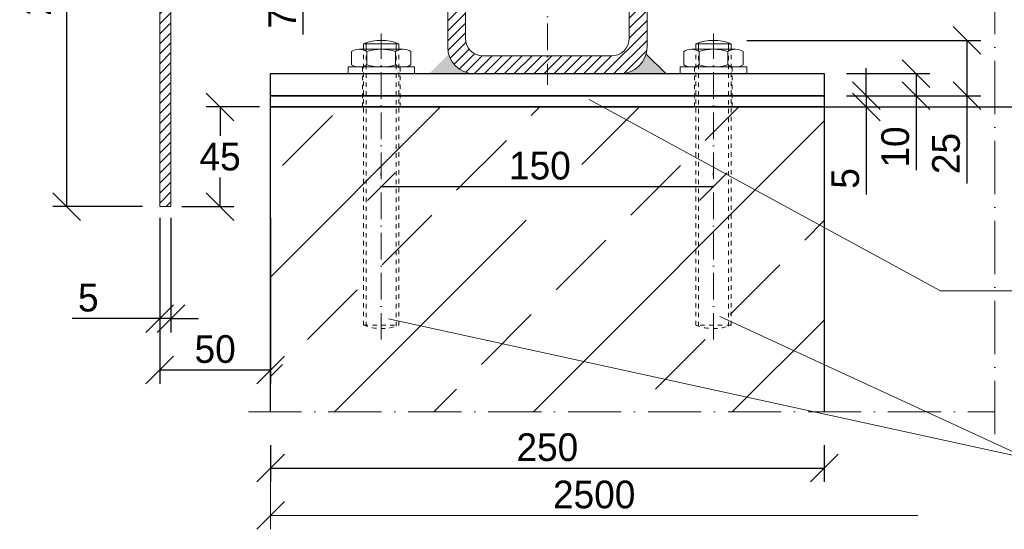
# Model space of a CAD drawing. Header units: millimetres. Extents: x -74592 to 26668, y -531 to 21180.
# Tile 20 of 27: x 22346 to 22791, y 14775 to 15005. Entities that reach past the tile are written whole.
import ezdxf

# ---------------------------------------------------------------- set-up
doc = ezdxf.new("R2010")
doc.units = ezdxf.units.MM
doc.linetypes.add('ACAD_ISO10W100', pattern=[18, 12, -3, 0, -3])
doc.linetypes.add('JIS_02_1.0', pattern=[2, 1, -1])
doc.layers.add('Bemaßung', color=7, linetype='Continuous', lineweight=9)
doc.layers.add('Beschriftung', color=7, linetype='Continuous', lineweight=9)
doc.dimstyles.new('DIN', dxfattribs={"dimtxt": 2.5, "dimasz": 2.5, "dimexe": 1.25, "dimexo": 0.625, "dimtad": 1, "dimtih": 1, "dimdec": 4, "dimdsep": 46, "dimlunit": 6, "dimtxsty": 'Standard', "dimcen": 2.5, "dimadec": 0, "dimazin": 0, "dimtfac": 1, "dimtdec": 4, "dimtmove": 0, "dimatfit": 3, "dimfxl": 0, "dimtvp": 1, "dimtolj": 1, "dimtzin": 0, "dimarcsym": 0})

# ---------------------------------------------------------------- blocks, each defined once
blk = doc.blocks.new('_Oblique')
at = {"color": 0, "linetype": 'ByBlock', "lineweight": -2}
blk.add_line((-0.5, -0.5), (0.5, 0.5), dxfattribs=at)
blk = doc.blocks.new('*D113')
at = {"layer": 'Bemaßung', "color": 0, "lineweight": -2, "transparency": 16777216}
for p, q in [((22454.42, 14965.85), (22430.4, 14965.85)), ((22436.65, 14965.85), (22436.65, 14952.72)), ((22436.65, 14920.85), (22436.65, 14933.97)), ((22419.42, 14920.85), (22442.9, 14920.85))]:
    blk.add_line(p, q, dxfattribs=at)
at = {"layer": 'DEFPOINTS', "color": 0, "transparency": 16777216}
for p in [(22459.42, 14965.85), (22414.42, 14920.85), (22436.65, 14920.85)]:
    blk.add_point(p, dxfattribs=at)
at = {"layer": 'Bemaßung', "color": 0, "lineweight": -2, "transparency": 16777216, "xscale": 12.5, "yscale": 12.5, "zscale": 12.5}
for p, rotation in [((22436.65, 14965.85), 90), ((22436.65, 14920.85), 270)]:
    blk.add_blockref('_Oblique', p, dxfattribs=dict(at, rotation=rotation))
at = {"layer": 'Bemaßung', "color": 0, "transparency": 16777216, "insert": (22436.65, 14943.35), "char_height": 12.5, "attachment_point": 5}
blk.add_mtext('\\A1;45', dxfattribs=at)
blk = doc.blocks.new('*D114')
at = {"layer": 'Bemaßung', "color": 0, "lineweight": -2, "transparency": 16777216}
for p, q in [((22409.42, 14915.85), (22409.42, 14864.08)), ((22414.42, 14915.85), (22414.42, 14864.08)), ((22409.42, 14870.33), (22369.83, 14870.33)), ((22414.42, 14870.33), (22409.42, 14870.33)), ((22414.42, 14870.33), (22426.92, 14870.33))]:
    blk.add_line(p, q, dxfattribs=at)
at = {"layer": 'DEFPOINTS', "color": 0, "transparency": 16777216}
for p in [(22409.42, 14920.85), (22414.42, 14920.85), (22414.42, 14870.33)]:
    blk.add_point(p, dxfattribs=at)
at = {"layer": 'Bemaßung', "color": 0, "lineweight": -2, "transparency": 16777216, "xscale": 12.5, "yscale": 12.5, "zscale": 12.5}
blk.add_blockref('_Oblique', (22409.42, 14870.33), dxfattribs=at)
at = {"layer": 'Bemaßung', "color": 0, "lineweight": -2, "transparency": 16777216, "xscale": 12.5, "yscale": 12.5, "zscale": 12.5, "rotation": 180}
blk.add_blockref('_Oblique', (22414.42, 14870.33), dxfattribs=at)
at = {"layer": 'Bemaßung', "color": 0, "transparency": 16777216, "insert": (22377.13, 14879.7), "char_height": 12.5, "attachment_point": 5}
blk.add_mtext('\\A1;5', dxfattribs=at)
blk = doc.blocks.new('*D115')
at = {"layer": 'Bemaßung', "color": 0, "lineweight": -2, "transparency": 16777216}
for p, q in [((22409.42, 14915.85), (22409.42, 14840.89)), ((22459.42, 14915.85), (22459.42, 14840.89)), ((22409.42, 14847.14), (22459.42, 14847.14))]:
    blk.add_line(p, q, dxfattribs=at)
at = {"layer": 'DEFPOINTS', "color": 0, "transparency": 16777216}
for p in [(22409.42, 14920.85), (22459.42, 14920.85), (22459.42, 14847.14)]:
    blk.add_point(p, dxfattribs=at)
at = {"layer": 'Bemaßung', "color": 0, "lineweight": -2, "transparency": 16777216, "xscale": 12.5, "yscale": 12.5, "zscale": 12.5, "rotation": 180}
blk.add_blockref('_Oblique', (22409.42, 14847.14), dxfattribs=at)
at = {"layer": 'Bemaßung', "color": 0, "lineweight": -2, "transparency": 16777216, "xscale": 12.5, "yscale": 12.5, "zscale": 12.5}
blk.add_blockref('_Oblique', (22459.42, 14847.14), dxfattribs=at)
at = {"layer": 'Bemaßung', "color": 0, "transparency": 16777216, "insert": (22434.42, 14856.51), "char_height": 12.5, "attachment_point": 5}
blk.add_mtext('\\A1;50', dxfattribs=at)
blk = doc.blocks.new('*D117')
at = {"layer": 'Bemaßung', "color": 0, "lineweight": -2, "transparency": 16777216}
for p, q in [((22495.42, 15032.57), (22467.77, 15032.57)), ((22474.02, 15032.57), (22474.02, 15025.57)), ((22495.42, 15025.57), (22467.77, 15025.57)), ((22474.02, 15025.57), (22474.02, 14998.49))]:
    blk.add_line(p, q, dxfattribs=at)
at = {"layer": 'DEFPOINTS', "color": 0, "transparency": 16777216}
for p in [(22474.02, 15032.57), (22500.42, 15032.57), (22500.42, 15025.57)]:
    blk.add_point(p, dxfattribs=at)
at = {"layer": 'Bemaßung', "color": 0, "lineweight": -2, "transparency": 16777216, "xscale": 12.5, "yscale": 12.5, "zscale": 12.5}
for p, rotation in [((22474.02, 15032.57), 90), ((22474.02, 15025.57), 270)]:
    blk.add_blockref('_Oblique', p, dxfattribs=dict(at, rotation=rotation))
at = {"layer": 'Bemaßung', "color": 0, "transparency": 16777216, "insert": (22464.65, 15005.78), "char_height": 12.5, "attachment_point": 5, "rotation": 90}
blk.add_mtext('\\A1;7', dxfattribs=at)
blk = doc.blocks.new('*D118')
at = {"layer": 'Bemaßung', "color": 0, "lineweight": -2, "transparency": 16777216}
for p, q in [((22374.42, 15120.85), (22361.17, 15120.85)), ((22367.42, 14920.85), (22367.42, 15120.85)), ((22401.65, 14920.85), (22361.17, 14920.85))]:
    blk.add_line(p, q, dxfattribs=at)
at = {"layer": 'DEFPOINTS', "color": 0, "transparency": 16777216}
for p in [(22367.42, 15120.85), (22409.42, 15120.85), (22436.65, 14920.85)]:
    blk.add_point(p, dxfattribs=at)
at = {"layer": 'Bemaßung', "color": 0, "lineweight": -2, "transparency": 16777216, "xscale": 12.5, "yscale": 12.5, "zscale": 12.5}
for p, rotation in [((22367.42, 15120.85), 90), ((22367.42, 14920.85), 270)]:
    blk.add_blockref('_Oblique', p, dxfattribs=dict(at, rotation=rotation))
at = {"layer": 'Bemaßung', "color": 0, "transparency": 16777216, "insert": (22354.2, 15020.85), "char_height": 12.5, "attachment_point": 5, "rotation": 90}
blk.add_mtext('\\A1;200', dxfattribs=at)
blk = doc.blocks.new('*D124')
at = {"layer": 'Bemaßung', "color": 0, "lineweight": -2, "transparency": 16777216}
for p, q in [((22719.42, 14980.85), (22757.17, 14980.85)), ((22750.92, 14980.85), (22750.92, 14970.85)), ((22719.42, 14970.85), (22757.17, 14970.85)), ((22750.92, 14970.85), (22750.92, 14937.34))]:
    blk.add_line(p, q, dxfattribs=at)
at = {"layer": 'DEFPOINTS', "color": 0, "transparency": 16777216}
for p in [(22709.42, 14980.85), (22750.92, 14980.85), (22709.42, 14970.85)]:
    blk.add_point(p, dxfattribs=at)
at = {"layer": 'Bemaßung', "color": 0, "lineweight": -2, "transparency": 16777216, "xscale": 12.5, "yscale": 12.5, "zscale": 12.5}
for p, rotation in [((22750.92, 14980.85), 90), ((22750.92, 14970.85), 270)]:
    blk.add_blockref('_Oblique', p, dxfattribs=dict(at, rotation=rotation))
at = {"layer": 'Bemaßung', "color": 0, "transparency": 16777216, "insert": (22741.55, 14947.75), "char_height": 12.5, "attachment_point": 5, "rotation": 90}
blk.add_mtext('\\A1;10', dxfattribs=at)
blk = doc.blocks.new('*D125')
at = {"layer": 'Bemaßung', "color": 0, "lineweight": -2, "transparency": 16777216}
for p, q in [((22796.41, 15005.85), (22846.22, 15005.85)), ((22839.97, 14965.85), (22839.97, 15005.85)), ((22719.42, 14965.85), (22846.22, 14965.85))]:
    blk.add_line(p, q, dxfattribs=at)
at = {"layer": 'DEFPOINTS', "color": 0, "transparency": 16777216}
for p in [(22786.41, 15005.85), (22839.97, 15005.85), (22709.42, 14965.85)]:
    blk.add_point(p, dxfattribs=at)
at = {"layer": 'Bemaßung', "color": 0, "lineweight": -2, "transparency": 16777216, "xscale": 12.5, "yscale": 12.5, "zscale": 12.5}
for p, rotation in [((22839.97, 15005.85), 90), ((22839.97, 14965.85), 270)]:
    blk.add_blockref('_Oblique', p, dxfattribs=dict(at, rotation=rotation))
at = {"layer": 'Bemaßung', "color": 0, "transparency": 16777216, "insert": (22824.3, 14985.85), "char_height": 12.5, "attachment_point": 5, "rotation": 90}
blk.add_mtext('\\A1;40', dxfattribs=at)
blk = doc.blocks.new('*D126')
at = {"layer": 'Bemaßung', "color": 0, "lineweight": -2, "transparency": 16777216}
for p, q in [((22728.39, 14970.85), (22728.39, 14983.35)), ((22719.42, 14970.85), (22734.64, 14970.85)), ((22728.39, 14970.85), (22728.39, 14965.85)), ((22719.42, 14965.85), (22734.64, 14965.85)), ((22728.39, 14965.85), (22728.39, 14926.26))]:
    blk.add_line(p, q, dxfattribs=at)
at = {"layer": 'DEFPOINTS', "color": 0, "transparency": 16777216}
for p in [(22709.42, 14970.85), (22709.42, 14965.85), (22728.39, 14965.85)]:
    blk.add_point(p, dxfattribs=at)
at = {"layer": 'Bemaßung', "color": 0, "lineweight": -2, "transparency": 16777216, "xscale": 12.5, "yscale": 12.5, "zscale": 12.5}
for p, rotation in [((22728.39, 14970.85), 270), ((22728.39, 14965.85), 90)]:
    blk.add_blockref('_Oblique', p, dxfattribs=dict(at, rotation=rotation))
at = {"layer": 'Bemaßung', "color": 0, "transparency": 16777216, "insert": (22719.01, 14933.56), "char_height": 12.5, "attachment_point": 5, "rotation": 90}
blk.add_mtext('\\A1;5', dxfattribs=at)
blk = doc.blocks.new('*D127')
at = {"layer": 'Bemaßung', "color": 0, "lineweight": -2, "transparency": 16777216}
for p, q in [((22674.42, 14995.85), (22780.13, 14995.85)), ((22773.88, 14995.85), (22773.88, 14970.85)), ((22746.1, 14970.85), (22780.13, 14970.85)), ((22773.88, 14970.85), (22773.88, 14931.26))]:
    blk.add_line(p, q, dxfattribs=at)
at = {"layer": 'DEFPOINTS', "color": 0, "transparency": 16777216}
for p in [(22659.42, 14995.85), (22731.1, 14970.85), (22773.88, 14970.85)]:
    blk.add_point(p, dxfattribs=at)
at = {"layer": 'Bemaßung', "color": 0, "lineweight": -2, "transparency": 16777216, "xscale": 12.5, "yscale": 12.5, "zscale": 12.5}
for p, rotation in [((22773.88, 14995.85), 90), ((22773.88, 14970.85), 270)]:
    blk.add_blockref('_Oblique', p, dxfattribs=dict(at, rotation=rotation))
at = {"layer": 'Bemaßung', "color": 0, "transparency": 16777216, "insert": (22764.5, 14944.81), "char_height": 12.5, "attachment_point": 5, "rotation": 90}
blk.add_mtext('\\A1;25', dxfattribs=at)
blk = doc.blocks.new('*D128')
at = {"layer": 'Bemaßung', "color": 0, "lineweight": -2, "transparency": 16777216}
for p, q in [((22509.42, 14934.88), (22509.42, 14936.13)), ((22659.42, 14934.88), (22659.42, 14936.13)), ((22509.42, 14929.88), (22659.42, 14929.88))]:
    blk.add_line(p, q, dxfattribs=at)
at = {"layer": 'DEFPOINTS', "color": 0, "transparency": 16777216}
for p in [(22509.42, 14929.88), (22659.42, 14929.88), (22659.42, 14929.88)]:
    blk.add_point(p, dxfattribs=at)
at = {"layer": 'Bemaßung', "color": 0, "lineweight": -2, "transparency": 16777216, "xscale": 12.5, "yscale": 12.5, "zscale": 12.5, "rotation": 180}
blk.add_blockref('_Oblique', (22509.42, 14929.88), dxfattribs=at)
at = {"layer": 'Bemaßung', "color": 0, "lineweight": -2, "transparency": 16777216, "xscale": 12.5, "yscale": 12.5, "zscale": 12.5}
blk.add_blockref('_Oblique', (22659.42, 14929.88), dxfattribs=at)
at = {"layer": 'Bemaßung', "color": 0, "transparency": 16777216, "insert": (22581.05, 14939.25), "char_height": 12.5, "attachment_point": 5}
blk.add_mtext('\\A1;150', dxfattribs=at)
blk = doc.blocks.new('*D129')
at = {"layer": 'Bemaßung', "color": 0, "lineweight": -2, "transparency": 16777216}
for p, q in [((22459.42, 14813.2), (22459.42, 14796.6)), ((22709.42, 14813.2), (22709.42, 14796.6)), ((22459.42, 14802.85), (22709.42, 14802.85))]:
    blk.add_line(p, q, dxfattribs=at)
at = {"layer": 'DEFPOINTS', "color": 0, "transparency": 16777216}
for p in [(22459.42, 14828.2), (22709.42, 14828.2), (22709.42, 14802.85)]:
    blk.add_point(p, dxfattribs=at)
at = {"layer": 'Bemaßung', "color": 0, "lineweight": -2, "transparency": 16777216, "xscale": 12.5, "yscale": 12.5, "zscale": 12.5, "rotation": 180}
blk.add_blockref('_Oblique', (22459.42, 14802.85), dxfattribs=at)
at = {"layer": 'Bemaßung', "color": 0, "lineweight": -2, "transparency": 16777216, "xscale": 12.5, "yscale": 12.5, "zscale": 12.5}
blk.add_blockref('_Oblique', (22709.42, 14802.85), dxfattribs=at)
at = {"layer": 'Bemaßung', "color": 0, "transparency": 16777216, "insert": (22584.42, 14812.23), "char_height": 12.5, "attachment_point": 5}
blk.add_mtext('\\A1;250', dxfattribs=at)

msp = doc.modelspace()

# ---------------------------------------------------------------- hatches: boundary and pattern name
at = {"lineweight": 5}
h = msp.add_hatch(dxfattribs=at)
h.set_pattern_fill('ANSI31', color=0)
h.set_pattern_definition([(45, (-124095.48, 51915.6253), (-2.24506403, 2.24506403), [])])
edge = h.paths.add_edge_path()
edge.add_line((22786.40532, 15266.32929), (22786.40532, 15271.37449))
edge.add_arc((23409.41795, 10374.53522), 4936.31234, 97.25064475, 101.42118628)
edge.add_arc((22434.41795, 15188.22288), 25, 95.7105931, 180)
edge.add_line((22409.41795, 15188.22288), (22409.41795, 14920.84757))
edge.add_line((22409.41795, 14920.84757), (22414.41795, 14920.84757))
edge.add_line((22414.41795, 14920.84757), (22414.41795, 15188.22288))
edge.add_arc((22434.41795, 15188.22288), 20, 95.7105931, 180, ccw=False)
edge.add_arc((23409.41795, 10372.02275), 4933.79988, 97.2543569, 101.42118627, ccw=False)
h = msp.add_hatch(dxfattribs=at)
h.set_pattern_fill('ANSI31', color=0)
h.set_pattern_definition([(45, (-134813.9607, 54296.4404), (-2.24506403, 2.24506403), [])])
edge = h.paths.add_edge_path()
edge.add_line((22551.41795, 15070.84757), (22617.41795, 15070.84757))
edge.add_arc((22617.41795, 15058.84757), 12, 0, 90, ccw=False)
edge.add_line((22629.41795, 15058.84757), (22629.41795, 14992.84757))
edge.add_arc((22617.41795, 14992.84757), 12, -90, 0, ccw=False)
edge.add_line((22617.41795, 14980.84757), (22551.41795, 14980.84757))
edge.add_arc((22551.41795, 14992.84757), 12, 180, 270, ccw=False)
edge.add_line((22539.41795, 14992.84757), (22539.41795, 15058.84757))
edge.add_arc((22551.41795, 15058.84757), 12, 90, 180, ccw=False)
edge = h.paths.add_edge_path(flags=16)
edge.add_arc((22555.41795, 14996.84757), 8, 180, 270, ccw=False)
edge.add_line((22547.41795, 14996.84757), (22547.41795, 15054.84757))
edge.add_arc((22555.41795, 15054.84757), 8, 90, 180, ccw=False)
edge.add_line((22555.41795, 15062.84757), (22613.41795, 15062.84757))
edge.add_arc((22613.41795, 15054.84757), 8, 0, 90, ccw=False)
edge.add_line((22621.41795, 15054.84757), (22621.41795, 14996.84757))
edge.add_arc((22613.41795, 14996.84757), 8, -90, 0, ccw=False)
edge.add_line((22613.41795, 14988.84757), (22555.41795, 14988.84757))
h = msp.add_hatch(color=0)
h.dxf.hatch_style = 1
h.paths.add_polyline_path([(22628.99599, 14989.69336), (22637.84178, 14980.84757), (22617.41795, 14980.84757, 0.338290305)])
h.paths.add_polyline_path([(22539.83991, 14989.69336, 0.338290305), (22551.41795, 14980.84757), (22530.99412, 14980.84757)])
h = msp.add_hatch(dxfattribs=at)
h.set_pattern_fill('ANSI33', color=256, scale=10)
h.set_pattern_definition([(45, (-124070.48, 51915.625), (-44.90128, 44.90128), []), (45, (-124025.58, 51915.625), (-44.90128, 44.90128), [31.75, -15.875])])
edge = h.paths.add_edge_path(flags=16)
edge.add_arc((22584.41795, 14930.34017), 18.3318, 0, 360)
h.paths.add_polyline_path([(22459.41795, 14828.19668), (22709.41795, 14828.19668), (22709.41795, 14965.84757), (22459.41795, 14965.84757)])

# ---------------------------------------------------------------- linework, layer by layer
at = {"linetype": 'ACAD_ISO10W100', "lineweight": 9, "ltscale": 2}
for p, q in [((22786.40532, 14818.19668), (22786.40532, 15276.83427)), ((22449.41795, 14828.19668), (22786.40532, 14828.19668))]:
    msp.add_line(p, q, dxfattribs=at)
at = {"linetype": 'ACAD_ISO10W100', "lineweight": 5}
for p, q in [((22584.41795, 15075.84757), (22584.41795, 14975.84757)), ((22509.41795, 14860.84757), (22509.41795, 14998.90857)), ((22659.41795, 14860.84757), (22659.41795, 14998.90857))]:
    msp.add_line(p, q, dxfattribs=at)
at = {"linetype": 'Continuous', "lineweight": 9}
for p, q in [((22499.48215, 14991.84757), (22519.35375, 14991.84757)), ((22501.41795, 14994.34757), (22517.41795, 14994.34757)), ((22501.41795, 14994.34757), (22501.41795, 14991.84757)), ((22502.64295, 14994.78267), (22502.64295, 14991.84757)), ((22516.19295, 14994.78267), (22516.19295, 14991.84757)), ((22517.41795, 14994.34757), (22517.41795, 14991.84757)), ((22669.35375, 14991.84757), (22649.48215, 14991.84757)), ((22667.41795, 14994.34757), (22651.41795, 14994.34757)), ((22651.41795, 14994.34757), (22651.41795, 14991.84757)), ((22652.64295, 14994.78267), (22652.64295, 14991.84757)), ((22666.19295, 14994.78267), (22666.19295, 14991.84757)), ((22667.41795, 14994.34757), (22667.41795, 14991.84757)), ((22496.01795, 14984.84757), (22496.01795, 14990.84757)), ((22502.94615, 14984.84757), (22502.94615, 14990.84757)), ((22515.88975, 14984.84757), (22515.88975, 14990.84757)), ((22522.81795, 14984.84757), (22522.81795, 14990.84757)), ((22646.01795, 14984.84757), (22646.01795, 14990.84757)), ((22652.94615, 14984.84757), (22652.94615, 14990.84757)), ((22665.88975, 14984.84757), (22665.88975, 14990.84757)), ((22672.81795, 14984.84757), (22672.81795, 14990.84757)), ((22494.41795, 14980.84757), (22494.41795, 14983.84757)), ((22494.41795, 14983.84757), (22524.41795, 14983.84757)), ((22524.41795, 14980.84757), (22524.41795, 14983.84757)), ((22674.41795, 14983.84757), (22644.41795, 14983.84757)), ((22644.41795, 14980.84757), (22644.41795, 14983.84757)), ((22674.41795, 14980.84757), (22674.41795, 14983.84757))]:
    msp.add_line(p, q, dxfattribs=at)
at = {"linetype": 'JIS_02_1.0', "lineweight": 5, "ltscale": 2}
for p, q in [((22501.41795, 14867.34757), (22501.41795, 14994.34757)), ((22502.64295, 14866.9125), (22502.64295, 14991.84757)), ((22516.19295, 14866.9125), (22516.19295, 14991.84757)), ((22517.41795, 14867.34757), (22517.41795, 14994.34757)), ((22651.41795, 14867.34757), (22651.41795, 14994.34757)), ((22652.64295, 14866.9125), (22652.64295, 14991.84757)), ((22666.19295, 14866.9125), (22666.19295, 14991.84757)), ((22667.41795, 14867.34757), (22667.41795, 14994.34757)), ((22500.91795, 14965.84757), (22500.91795, 14983.84757)), ((22517.91795, 14965.84757), (22517.91795, 14983.84757)), ((22650.91795, 14965.84757), (22650.91795, 14983.84757)), ((22667.91795, 14965.84757), (22667.91795, 14983.84757)), ((22501.41795, 14867.34757), (22517.41795, 14867.34757)), ((22667.41795, 14867.34757), (22651.41795, 14867.34757))]:
    msp.add_line(p, q, dxfattribs=at)
for p, q in [((22628.99599, 14989.69336), (22637.84178, 14980.84757)), ((22709.41795, 14965.84757), (22459.41795, 14965.84757)), ((22709.41795, 14965.84757), (22786.40532, 14965.84757))]:
    msp.add_line(p, q)
at = {"lineweight": 9}
msp.add_lwpolyline([(22786.40532, 15271.37449, 0.018199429), (22431.93036, 15213.09881, 0.385313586), (22409.41795, 15188.22288), (22409.41795, 14920.84757), (22414.41795, 14920.84757), (22414.41795, 15188.22288, -0.385313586), (22432.42788, 15208.12362, -0.018183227), (22786.40532, 15266.32929, -0.016409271)], format="xyb", dxfattribs=at)
for points in [[(22551.41795, 15070.84757), (22617.41795, 15070.84757, -0.414213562), (22629.41795, 15058.84757), (22629.41795, 14992.84757, -0.414213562), (22617.41795, 14980.84757), (22551.41795, 14980.84757, -0.414213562), (22539.41795, 14992.84757), (22539.41795, 15058.84757, -0.414213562)], [(22555.41795, 14988.84757, -0.414213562), (22547.41795, 14996.84757), (22547.41795, 15054.84757, -0.414213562), (22555.41795, 15062.84757), (22613.41795, 15062.84757, -0.414213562), (22621.41795, 15054.84757), (22621.41795, 14996.84757, -0.414213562), (22613.41795, 14988.84757)]]:
    msp.add_lwpolyline(points, format="xyb", close=True, dxfattribs=at)
for points in [[(22709.41795, 14970.84757), (22459.41795, 14970.84757), (22459.41795, 14980.84757), (22709.41795, 14980.84757)], [(22459.41795, 14970.84757), (22709.41795, 14970.84757), (22709.41795, 14965.84757), (22459.41795, 14965.84757)]]:
    msp.add_lwpolyline(points, close=True)
msp.add_lwpolyline([(22459.41795, 14828.19668), (22459.41795, 14965.84757), (22709.41795, 14965.84757), (22709.41795, 14828.19668)])
at = {"linetype": 'Continuous', "lineweight": 9}
for centre, radius, start, end in [((22509.41795, 14973.76423), 22.08333, 68.7606889, 111.2393111), ((22659.41795, 14973.76423), 22.08333, 68.7606889, 111.2393111), ((22499.48205, 14985.34757), 6.49999, 57.7957583, 122.2042417), ((22509.41795, 14970.40547), 21.4421, 72.4326417, 107.5673583), ((22519.35385, 14985.34757), 6.49999, 57.7957583, 122.2042417), ((22649.48205, 14985.34757), 6.49999, 57.7957583, 122.2042417), ((22659.41795, 14970.40547), 21.4421, 72.4326417, 107.5673583), ((22669.35385, 14985.34757), 6.49999, 57.7957583, 122.2042417), ((22499.48205, 14990.34756), 6.49999, 237.7957583, 302.2042417), ((22509.41795, 15005.28966), 21.4421, 252.4326417, 287.5673583), ((22519.35385, 14990.34756), 6.49999, 237.7957583, 302.2042417), ((22649.48205, 14990.34756), 6.49999, 237.7957583, 302.2042417), ((22659.41795, 15005.28966), 21.4421, 252.4326417, 287.5673583), ((22669.35385, 14990.34756), 6.49999, 237.7957583, 302.2042417)]:
    msp.add_arc(centre, radius, start, end, dxfattribs=at)
at = {"linetype": 'JIS_02_1.0', "lineweight": 5, "ltscale": 2}
for centre in [(22509.41795, 14887.9309), (22659.41795, 14887.9309)]:
    msp.add_arc(centre, 22.08333, 248.7606889, 291.2393111, dxfattribs=at)
at = {"layer": 'Bemaßung'}
for p, q in [((22459.41795, 14796.60217), (22459.41795, 14775.25836)), ((22459.41795, 14781.50836), (22751.70255, 14781.50836))]:
    msp.add_line(p, q, dxfattribs=at)
at = {"layer": 'Beschriftung', "lineweight": 5}
for p, q in [((22603.34108, 14969.14724), (22761.89813, 14882.89661)), ((22761.89813, 14882.89661), (23117.23614, 14882.89661)), ((22662.36048, 14871.32689), (22800.61708, 14807.3991)), ((22800.61708, 14807.3991), (22512.71613, 14870.15972))]:
    msp.add_line(p, q, dxfattribs=at)

# ---------------------------------------------------------------- block references
at = {"layer": 'Bemaßung', "xscale": 12.5, "yscale": 12.5, "zscale": 12.5, "rotation": 180}
msp.add_blockref('_Oblique', (22459.41795, 14781.50836), dxfattribs=at)

# ---------------------------------------------------------------- texts
at = {"layer": 'Bemaßung', "insert": (22605.56025, 14790.88336), "char_height": 12.5, "attachment_point": 5}
msp.add_mtext('\\A1;2500', dxfattribs=at)

# ---------------------------------------------------------------- dimensions: what is measured, and where the dimension line sits
at = {"layer": 'Bemaßung'}
for base, p1, p2, override, picture, middle in [((22367.41806, 15120.84757), (22436.65397, 14920.84757), (22409.41795, 15120.84757), {"dimscale": 5, "dimexo": 7, "dimgap": 0, "dimdec": 2, "dimblk1": 'Oblique', "dimblk2": 'Oblique', "dimsah": 1, "dimtdec": 2, "dimtmove": 2}, '*D118', (22354.19872, 15020.84757)), ((22474.02151, 15032.57125), (22500.41795, 15025.57125), (22500.41795, 15032.57125), {"dimscale": 5, "dimexo": 1, "dimdec": 2, "dimblk1": 'Oblique', "dimblk2": 'Oblique', "dimsah": 1, "dimtdec": 2}, '*D117', (22474.02151, 15005.77958)), ((22839.96689, 15005.84757), (22709.41795, 14965.84757), (22786.40532, 15005.84757), {"dimscale": 5, "dimexo": 2, "dimdec": 2, "dimblk1": 'Oblique', "dimblk2": 'Oblique', "dimsah": 1, "dimtdec": 2, "dimtmove": 2}, '*D125', (22824.30225, 14985.84757)), ((22773.87507, 14970.84757), (22659.41795, 14995.84757), (22731.10415, 14970.84757), {"dimscale": 5, "dimexo": 3, "dimdec": 2, "dimblk1": 'Oblique', "dimblk2": 'Oblique', "dimsah": 1, "dimtdec": 2}, '*D127', (22773.87507, 14944.8059)), ((22750.92253, 14980.84757), (22709.41795, 14970.84757), (22709.41795, 14980.84757), {"dimscale": 5, "dimexo": 2, "dimdec": 2, "dimblk1": 'Oblique', "dimblk2": 'Oblique', "dimsah": 1, "dimtdec": 2}, '*D124', (22750.92253, 14947.75349))]:
    dim = msp.add_linear_dim(base=base, p1=p1, p2=p2, angle=90, dimstyle='DIN', override=override, dxfattribs=at)
    dim.commit()
    dim.dimension.update_dxf_attribs({"geometry": picture, "text_midpoint": middle, "dimtype": 160})
for base, p1, p2, override, picture, middle in [((22728.38605, 14965.84757), (22709.41795, 14970.84757), (22709.41795, 14965.84757), {"dimscale": 5, "dimexo": 2, "dimdec": 2, "dimblk1": 'Oblique', "dimblk2": 'Oblique', "dimsah": 1, "dimtdec": 2}, '*D126', (22719.01105, 14933.5559)), ((22436.65397, 14920.84757), (22459.41795, 14965.84757), (22414.41795, 14920.84757), {"dimscale": 5, "dimexo": 1, "dimdec": 2, "dimblk1": 'Oblique', "dimblk2": 'Oblique', "dimsah": 1, "dimtdec": 2}, '*D113', (22436.65397, 14943.34757))]:
    dim = msp.add_linear_dim(base=base, p1=p1, p2=p2, angle=90, dimstyle='DIN', override=override, dxfattribs=at)
    dim.commit()
    dim.dimension.update_dxf_attribs({"geometry": picture, "text_midpoint": middle})
for base, p1, p2, override, picture, middle in [((22659.41795, 14929.87807), (22509.41795, 14929.87807), (22659.41795, 14929.87807), {"dimscale": 5, "dimexo": 1, "dimdec": 2, "dimblk1": 'Oblique', "dimblk2": 'Oblique', "dimsah": 1, "dimtdec": 2, "dimtmove": 2}, '*D128', (22581.05366, 14939.25307)), ((22414.41795, 14870.32965), (22409.41795, 14920.84757), (22414.41795, 14920.84757), {"dimscale": 5, "dimexo": 1, "dimdec": 2, "dimblk1": 'Oblique', "dimblk2": 'Oblique', "dimsah": 1, "dimtdec": 2}, '*D114', (22377.12628, 14870.32965))]:
    dim = msp.add_linear_dim(base=base, p1=p1, p2=p2, dimstyle='DIN', override=override, dxfattribs=at)
    dim.commit()
    dim.dimension.update_dxf_attribs({"geometry": picture, "text_midpoint": middle, "dimtype": 160})
for base, p1, p2, override, picture, middle in [((22459.41795, 14847.13631), (22409.41795, 14920.84757), (22459.41795, 14920.84757), {"dimscale": 5, "dimexo": 1, "dimdec": 2, "dimblk1": 'Oblique', "dimblk2": 'Oblique', "dimsah": 1, "dimtdec": 2}, '*D115', (22434.41795, 14856.51131)), ((22709.41795, 14802.85217), (22459.41795, 14828.19668), (22709.41795, 14828.19668), {"dimscale": 5, "dimexo": 3, "dimdec": 2, "dimblk1": 'Oblique', "dimblk2": 'Oblique', "dimsah": 1, "dimtdec": 2, "dimtmove": 2}, '*D129', (22584.41795, 14812.22717))]:
    dim = msp.add_linear_dim(base=base, p1=p1, p2=p2, dimstyle='DIN', override=override, dxfattribs=at)
    dim.commit()
    dim.dimension.update_dxf_attribs({"geometry": picture, "text_midpoint": middle})

doc.saveas('drawing.dxf')
